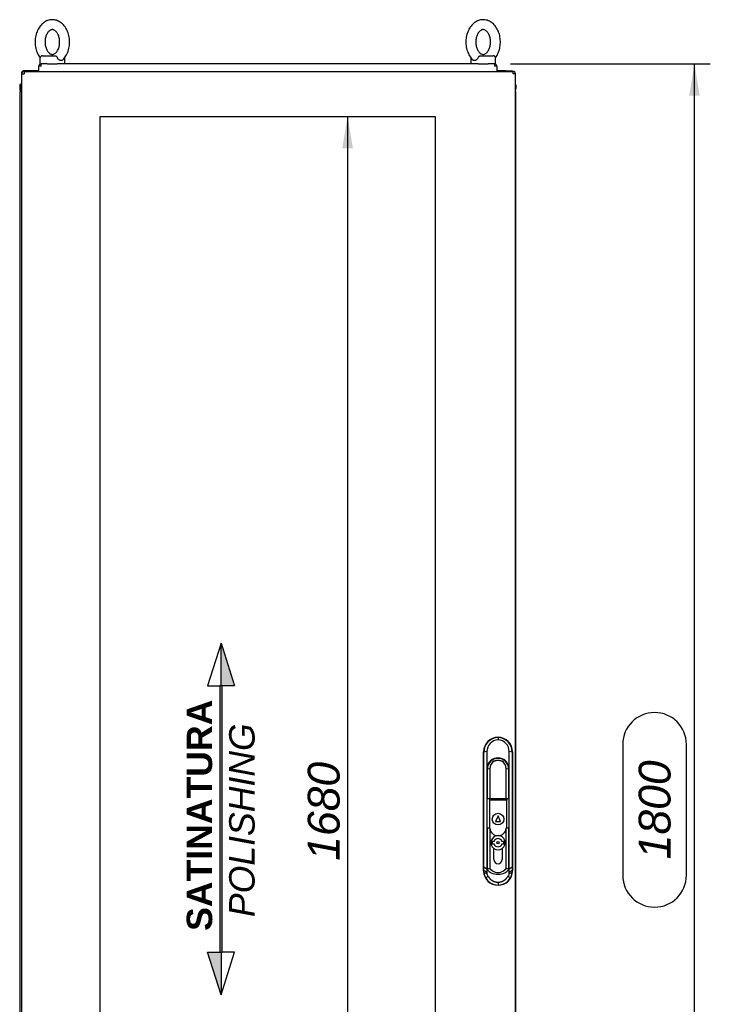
# Paper-space layout 'Layout1' of a CAD drawing. Extents: x 87 to 5769, y 148 to 4026.
# Tile 8 of 10: x 3470 to 4305, y 1917 to 3107. Entities that reach past the tile are written whole.
import ezdxf
from ezdxf.lldxf.tags import DXFTag

# ---------------------------------------------------------------- set-up
doc = ezdxf.new("R2010")
doc.units = 0
doc.header["$LTSCALE"] = 14.000014
doc.layers.get('0').update_dxf_attribs({"linetype": 'CONTINUOUS'})
for name, color, linetype in [('_TRANSLATION', 7, 'CONTINUOUS'), ('AE00715_01', 7, 'CONTINUOUS'), ('AE00992_10', 7, 'CONTINUOUS'), ('AE00992_16', 7, 'CONTINUOUS'), ('AE00992_31', 7, 'CONTINUOUS'), ('DV1__TRANSLATION', 7, 'CONTINUOUS'), ('F0000001_47', 7, 'CONTINUOUS'), ('F0000001_64', 7, 'CONTINUOUS'), ('M0000000_29', 7, 'CONTINUOUS'), ('M0000000_39', 7, 'CONTINUOUS'), ('M0000000_70', 7, 'CONTINUOUS')]:
    doc.layers.add(name, color=color, linetype=linetype)
doc.styles.add('SEACAD_ARIAL', font='arial.ttf')
doc.styles.add('SEACAD_ARIALI', font='ariali.ttf')
tags = doc.linetypes.add('CENTER2', pattern=[28.575, 19.05, -3.175, 3.175, -3.175]).pattern_tags.tags
tags[10:11] = [DXFTag(74, 4), DXFTag(75, 0), DXFTag(340, '0'), DXFTag(46, 0.0), DXFTag(50, 0.0), DXFTag(44, 0.0), DXFTag(45, 0.0)]
tags[8:9] = [DXFTag(74, 4), DXFTag(75, 0), DXFTag(340, '0'), DXFTag(46, 0.0), DXFTag(50, 0.0), DXFTag(44, 0.0), DXFTag(45, 0.0)]
tags[6:7] = [DXFTag(74, 4), DXFTag(75, 0), DXFTag(340, '0'), DXFTag(46, 0.0), DXFTag(50, 0.0), DXFTag(44, 0.0), DXFTag(45, 0.0)]
tags[4:5] = [DXFTag(74, 4), DXFTag(75, 0), DXFTag(340, '0'), DXFTag(46, 0.0), DXFTag(50, 0.0), DXFTag(44, 0.0), DXFTag(45, 0.0)]
doc.dimstyles.new('ISO', dxfattribs={"dimtxt": 16.5, "dimasz": 16.5, "dimexe": 8.25, "dimexo": 8.25, "dimgap": 4.125, "dimtad": 1, "dimdec": 1, "dimtxsty": 'SEACAD_ARIAL', "dimblk1": '_SE_FILLED', "dimblk2": '_SE_FILLED', "dimsah": 1, "dimcen": 8.25, "dimazin": 3, "dimtfac": 0.7, "dimtdec": 3, "dimtmove": 0, "dimatfit": 3})

# ---------------------------------------------------------------- blocks, each defined once
blk = doc.blocks.new('DMBLK109')
at = {"layer": '_TRANSLATION', "linetype": 'CONTINUOUS'}
for points in [[(3872.8, 2951.7), (3866.3, 2990.2), (3859.9, 2951.7)], [(3872.8, 1348.7), (3859.9, 1348.7), (3866.3, 1310.2)]]:
    blk.add_hatch(color=7, dxfattribs=at).paths.add_polyline_path(points)
at = {"layer": '_TRANSLATION', "color": 7, "linetype": 'CONTINUOUS'}
for p, q in [((3586.5, 2990.2), (3885.6, 2990.2)), ((3866.3, 2990.2), (3866.3, 1310.2)), ((3586.5, 1310.2), (3885.6, 1310.2))]:
    blk.add_line(p, q, dxfattribs=at)
at = {"layer": '_TRANSLATION', "color": 7, "linetype": 'CONTINUOUS', "style": 'SEACAD_ARIALI'}
blk.add_text('1680', height=38.5, rotation=90, dxfattribs=at).set_placement((3856.7, 2090.3))
blk = doc.blocks.new('_SE_FILLED')
at = {"color": 0}
blk.add_line((0, 0), (-1, 0), dxfattribs=at)
blk.add_solid([(0, 0), (-1, -0.1665), (-1, 0.1665), (0, 0)], dxfattribs=at)
blk = doc.blocks.new('DMBLK112')
at = {"layer": '_TRANSLATION', "linetype": 'CONTINUOUS'}
for points in [[(4292.2, 3015.2), (4285.8, 3053.7), (4279.4, 3015.2)], [(4292.2, 1288.7), (4279.4, 1288.7), (4285.8, 1250.2)]]:
    blk.add_hatch(color=7, dxfattribs=at).paths.add_polyline_path(points)
at = {"layer": '_TRANSLATION', "color": 7, "linetype": 'CONTINUOUS'}
for p, q in [((4063.2, 3053.7), (4305, 3053.7)), ((4285.8, 1250.2), (4285.8, 3053.7)), ((4199.1, 2231.1), (4199.1, 2072.8)), ((4276.1, 2072.8), (4276.1, 2231.1)), ((4061, 1250.2), (4305, 1250.2))]:
    blk.add_line(p, q, dxfattribs=at)
for centre, start, end in [((4237.6, 2231.1), 0, 180), ((4237.6, 2072.8), 180, 0)]:
    blk.add_arc(centre, 38.5, start, end, dxfattribs=at)
at = {"layer": '_TRANSLATION', "color": 7, "linetype": 'CONTINUOUS', "style": 'SEACAD_ARIALI'}
blk.add_text('1800', height=38.5, rotation=90, dxfattribs=at).set_placement((4256.9, 2092.1))
blk = doc.blocks.new('BLOCCO2')
at = {"linetype": 'CONTINUOUS'}
for points in [[(-1.5, 208.2), (-1.5, 156.7), (14.8, 156.7)], [(0, 156.7), (-3.1, 156.7), (-3.1, -165.3), (0, -165.3)], [(-1.5, -216.9), (-1.5, -165.3), (-17.9, -165.3)]]:
    blk.add_hatch(color=7, dxfattribs=at).paths.add_polyline_path(points)
at = {"color": 7, "linetype": 'CONTINUOUS'}
for p, q in [((-1.5, 208.2), (-17.9, 156.7)), ((-17.9, 156.7), (-3, 156.7)), ((-1.5, -216.9), (14.8, -165.3)), ((14.8, -165.3), (-0.1, -165.3))]:
    blk.add_line(p, q, dxfattribs=at)
for points in [[(-1.5, 208.2), (14.8, 156.7), (-1.5, 156.7), (-1.5, 208.2)], [(0, 156.7), (-3.1, 156.7), (-3.1, -165.3), (0, -165.3), (0, 156.7)], [(-1.5, -216.9), (-17.9, -165.3), (-1.5, -165.3), (-1.5, -216.9)]]:
    blk.add_lwpolyline(points, dxfattribs=at)
at = {"layer": '_TRANSLATION', "insert": (-1.7, -5.9), "char_height": 30.8, "width": 299.058, "attachment_point": 5, "rotation": 90}
blk.add_mtext('{\\fArial|b0||i0||c0|p34;\\C7;\\H30.8000308;\\W1.; }{\\fArial|b1||i0||c0|p34;\\C7;\\H30.8000308;\\W1.;SATINATURA}{\\fArial|b1||i0||c0|p34;\\C7;\\H30.8000308;\\W1.; \\P}{\\fArial|b0||i1||c0|p34;\\C7;\\H30.8000308;\\W1.;POLISHING}', dxfattribs=at)

psp = doc.layouts.get("Layout1")

# ---------------------------------------------------------------- linework, layer by layer
at = {"layer": 'AE00715_01', "color": 7, "linetype": 'CONTINUOUS'}
for p, q in [((3494.29, 3060.72), (3494.29, 3053.72)), ((3497.29, 3063.72), (3512.59, 3063.72)), ((3524.29, 3053.72), (3524.29, 3060.72)), ((4015.29, 3060.72), (4015.29, 3053.72)), ((4026.99, 3063.72), (4042.29, 3063.72)), ((4045.29, 3053.72), (4045.29, 3060.72)), ((3494.29, 3053.72), (3495.59, 3053.72)), ((3503.29, 3053.72), (3515.29, 3053.72)), ((4024.29, 3053.72), (4036.29, 3053.72)), ((4043.99, 3053.72), (4045.29, 3053.72))]:
    psp.add_line(p, q, dxfattribs=at)
for centre, start, end in [((3497.29, 3060.72), 90, 180), ((3521.29, 3060.72), 0, 10.48463), ((4018.29, 3060.72), 169.27564, 180), ((4042.29, 3060.72), 0, 90)]:
    psp.add_arc(centre, 3, start, end, dxfattribs=at)
for points, knots in [([(3509.29, 3107.22), (3508.64, 3107.2), (3507.27, 3107.15), (3504.88, 3106.7), (3502.35, 3105.79), (3499.92, 3104.48), (3497.66, 3102.79), (3495.57, 3100.75), (3493.69, 3098.36), (3492.06, 3095.67), (3490.7, 3092.72), (3489.64, 3089.56), (3488.9, 3086.25), (3488.48, 3082.84), (3488.39, 3079.39), (3488.64, 3075.94), (3489.22, 3072.56), (3490.13, 3069.29), (3491.36, 3066.17), (3492.79, 3063.51), (3493.88, 3061.89), (3494.37, 3061.24)], [0, 0, 0, 0, 0.03147377, 0.07920412, 0.12694897, 0.17508971, 0.22392815, 0.27361774, 0.3241416, 0.37534162, 0.42699398, 0.47889133, 0.53087512, 0.58288632, 0.63493028, 0.68704247, 0.73925883, 0.79162173, 0.84415958, 0.89685868, 0.93824795, 0.93824795, 0.93824795, 0.93824795]), ([(3521.76, 3058.52), (3521.84, 3058.59), (3522.61, 3059.24), (3524.01, 3060.93), (3525.76, 3063.43), (3527.26, 3066.27), (3528.46, 3069.34), (3529.36, 3072.58), (3529.94, 3075.95), (3530.18, 3079.39), (3530.1, 3082.84), (3529.68, 3086.26), (3528.93, 3089.6), (3527.85, 3092.79), (3526.45, 3095.79), (3524.76, 3098.55), (3522.78, 3101.01), (3520.55, 3103.12), (3518.11, 3104.82), (3515.52, 3106.09), (3512.86, 3106.91), (3510.7, 3107.2), (3509.59, 3107.22), (3509.29, 3107.22)], [0, 0, 0, 0, 0.0048496, 0.0549833, 0.1058828, 0.157345, 0.2091459, 0.2611035, 0.3131026, 0.365127, 0.4171999, 0.4693611, 0.5216475, 0.5740987, 0.6267249, 0.679463, 0.7321284, 0.7844499, 0.8361, 0.8868039, 0.9364535, 0.9851549, 1, 1, 1, 1]), ([(4030.29, 3107.22), (4029.64, 3107.2), (4028.27, 3107.15), (4025.88, 3106.7), (4023.35, 3105.79), (4020.92, 3104.48), (4018.66, 3102.79), (4016.57, 3100.75), (4014.69, 3098.36), (4013.06, 3095.67), (4011.7, 3092.72), (4010.64, 3089.56), (4009.9, 3086.25), (4009.48, 3082.84), (4009.39, 3079.39), (4009.64, 3075.94), (4010.22, 3072.56), (4011.13, 3069.29), (4012.36, 3066.17), (4013.9, 3063.3), (4015.74, 3060.65), (4017.05, 3059.29), (4017.82, 3058.51)], [0, 0, 0, 0, 0.0314673, 0.0791879, 0.1269229, 0.1750538, 0.2238822, 0.2735616, 0.3240751, 0.3752646, 0.4269064, 0.4787931, 0.5307662, 0.5827667, 0.6348, 0.6869015, 0.7391071, 0.7914593, 0.8439863, 0.8966746, 0.9493954, 1, 1, 1, 1]), ([(4045.2, 3061.24), (4045.74, 3061.96), (4046.83, 3063.55), (4048.26, 3066.27), (4049.46, 3069.34), (4050.36, 3072.58), (4050.94, 3075.95), (4051.18, 3079.39), (4051.1, 3082.84), (4050.68, 3086.26), (4049.93, 3089.6), (4048.85, 3092.79), (4047.45, 3095.79), (4045.76, 3098.55), (4043.78, 3101.01), (4041.55, 3103.12), (4039.11, 3104.82), (4036.52, 3106.09), (4033.86, 3106.91), (4031.7, 3107.2), (4030.59, 3107.22), (4030.29, 3107.22)], [0.06155808, 0.06155808, 0.06155808, 0.06155808, 0.10601222, 0.15746702, 0.20926043, 0.26121042, 0.31320205, 0.36521886, 0.41728426, 0.46943791, 0.52171671, 0.57416035, 0.62677889, 0.67950941, 0.73216722, 0.78448106, 0.83612371, 0.88682027, 0.93646272, 0.98515702, 1, 1, 1, 1]), ([(3509.29, 3095.22), (3509.46, 3095.22), (3509.97, 3095.2), (3510.91, 3094.98), (3512.08, 3094.41), (3513.28, 3093.51), (3514.48, 3092.24), (3515.6, 3090.59), (3516.56, 3088.64), (3517.33, 3086.45), (3517.86, 3084.08), (3518.14, 3081.58), (3518.15, 3079.04), (3517.89, 3076.54), (3517.38, 3074.15), (3516.63, 3071.95), (3515.69, 3070.01), (3514.61, 3068.38), (3513.44, 3067.08), (3512.25, 3066.14), (3511.08, 3065.53), (3509.93, 3065.22), (3508.8, 3065.2), (3507.64, 3065.47), (3506.46, 3066.05), (3505.26, 3066.96), (3504.07, 3068.24), (3502.95, 3069.9), (3501.99, 3071.85), (3501.23, 3074.05), (3500.7, 3076.43), (3500.43, 3078.93), (3500.43, 3081.47), (3500.69, 3083.97), (3501.22, 3086.35), (3501.97, 3088.54), (3502.91, 3090.48), (3504, 3092.1), (3505.17, 3093.39), (3506.36, 3094.32), (3507.52, 3094.92), (3508.5, 3095.18), (3509.05, 3095.21), (3509.29, 3095.22)], [0, 0, 0, 0, 0.0118321, 0.0401065, 0.0653152, 0.0891007, 0.1144156, 0.1390365, 0.1634472, 0.1878423, 0.2122984, 0.2368295, 0.2614032, 0.2859661, 0.3104404, 0.3347777, 0.3589586, 0.3830197, 0.4070754, 0.4313452, 0.4563239, 0.482931, 0.512747, 0.5408916, 0.5660407, 0.5897981, 0.6150816, 0.6396917, 0.6641007, 0.6884966, 0.7129548, 0.7374876, 0.7620618, 0.7866236, 0.8110948, 0.8354279, 0.8596048, 0.883664, 0.9077213, 0.9320024, 0.9570105, 0.9836802, 1, 1, 1, 1]), ([(4030.29, 3095.22), (4030.46, 3095.22), (4030.97, 3095.2), (4031.91, 3094.98), (4033.08, 3094.41), (4034.28, 3093.51), (4035.48, 3092.24), (4036.6, 3090.59), (4037.56, 3088.64), (4038.33, 3086.45), (4038.86, 3084.08), (4039.14, 3081.58), (4039.15, 3079.04), (4038.89, 3076.54), (4038.38, 3074.15), (4037.63, 3071.95), (4036.69, 3070.01), (4035.61, 3068.38), (4034.44, 3067.08), (4033.25, 3066.14), (4032.08, 3065.53), (4030.93, 3065.22), (4029.8, 3065.2), (4028.64, 3065.47), (4027.46, 3066.05), (4026.26, 3066.96), (4025.07, 3068.24), (4023.95, 3069.9), (4022.99, 3071.85), (4022.23, 3074.05), (4021.7, 3076.43), (4021.43, 3078.93), (4021.43, 3081.47), (4021.69, 3083.97), (4022.22, 3086.35), (4022.97, 3088.54), (4023.91, 3090.48), (4025, 3092.1), (4026.17, 3093.39), (4027.36, 3094.32), (4028.52, 3094.92), (4029.5, 3095.18), (4030.05, 3095.21), (4030.29, 3095.22)], [0, 0, 0, 0, 0.0118321, 0.0401065, 0.0653152, 0.0891007, 0.1144156, 0.1390365, 0.1634472, 0.1878423, 0.2122984, 0.2368295, 0.2614032, 0.2859661, 0.3104404, 0.3347777, 0.3589586, 0.3830197, 0.4070754, 0.4313452, 0.4563239, 0.482931, 0.512747, 0.5408916, 0.5660407, 0.5897981, 0.6150816, 0.6396917, 0.6641007, 0.6884966, 0.7129548, 0.7374876, 0.7620618, 0.7866236, 0.8110948, 0.8354279, 0.8596048, 0.883664, 0.9077213, 0.9320024, 0.9570105, 0.9836802, 1, 1, 1, 1]), ([(3512.59, 3063.72), (3512.72, 3063.72), (3512.85, 3063.7), (3513.11, 3063.62), (3513.24, 3063.56), (3513.5, 3063.4), (3513.63, 3063.3), (3513.89, 3063.07), (3514.03, 3062.94), (3514.29, 3062.65), (3514.41, 3062.5), (3514.67, 3062.17), (3514.8, 3062), (3515.16, 3061.47), (3515.39, 3061.1), (3515.59, 3060.72)], [0, 0, 0, 0, 0.125, 0.125, 0.25, 0.25, 0.375, 0.375, 0.5, 0.5, 0.625, 0.625, 0.75, 0.75, 1, 1, 1, 1]), ([(3521.77, 3058.5), (3521.65, 3058.39), (3521.53, 3058.29), (3521.26, 3058.11), (3521.11, 3058.03), (3520.79, 3057.9), (3520.62, 3057.85), (3520.26, 3057.79), (3520.08, 3057.77), (3519.71, 3057.77), (3519.52, 3057.79), (3519.13, 3057.85), (3518.93, 3057.9), (3518.53, 3058.03), (3518.34, 3058.11), (3517.94, 3058.3), (3517.74, 3058.41), (3517.16, 3058.8), (3516.8, 3059.11), (3516.3, 3059.66), (3516.14, 3059.86), (3515.85, 3060.28), (3515.71, 3060.49), (3515.59, 3060.72)], [0.2572317, 0.2572317, 0.2572317, 0.2572317, 0.3125, 0.3125, 0.375, 0.375, 0.4375, 0.4375, 0.5, 0.5, 0.5625, 0.5625, 0.625, 0.625, 0.6875, 0.6875, 0.75, 0.75, 0.875, 0.875, 0.9375, 0.9375, 1, 1, 1, 1]), ([(4023.98, 3060.72), (4023.74, 3060.27), (4023.45, 3059.85), (4022.78, 3059.11), (4022.42, 3058.8), (4021.84, 3058.42), (4021.64, 3058.3), (4021.25, 3058.11), (4021.05, 3058.03), (4020.65, 3057.9), (4020.45, 3057.85), (4020.06, 3057.79), (4019.87, 3057.77), (4019.5, 3057.77), (4019.32, 3057.79), (4018.97, 3057.85), (4018.8, 3057.9), (4018.47, 3058.03), (4018.32, 3058.11), (4018.05, 3058.29), (4017.93, 3058.39), (4017.81, 3058.5)], [0, 0, 0, 0, 0.125, 0.125, 0.25, 0.25, 0.3125, 0.3125, 0.375, 0.375, 0.4375, 0.4375, 0.5, 0.5, 0.5625, 0.5625, 0.625, 0.625, 0.6875, 0.6875, 0.74325429, 0.74325429, 0.74325429, 0.74325429]), ([(4023.98, 3060.72), (4024.18, 3061.1), (4024.41, 3061.47), (4024.78, 3062), (4024.9, 3062.17), (4025.16, 3062.49), (4025.29, 3062.65), (4025.55, 3062.94), (4025.68, 3063.07), (4025.94, 3063.3), (4026.07, 3063.4), (4026.33, 3063.56), (4026.46, 3063.62), (4026.72, 3063.7), (4026.85, 3063.72), (4026.99, 3063.72)], [0, 0, 0, 0, 0.25, 0.25, 0.375, 0.375, 0.5, 0.5, 0.625, 0.625, 0.75, 0.75, 0.875, 0.875, 1, 1, 1, 1])]:
    psp.add_open_spline(points, degree=3, knots=knots, dxfattribs=at)
at = {"layer": 'AE00992_10', "color": 7, "linetype": 'CONTINUOUS'}
for p, q in [((4048.27, 2239.72), (4048.29, 2239.72)), ((4048.28, 2239.71), (4048.28, 2239.36)), ((4048.3, 2239.36), (4048.28, 2236.47)), ((4030.78, 2078.21), (4030.78, 2222.23)), ((4034.79, 2222.29), (4031.21, 2221.79)), ((4034.79, 2222.29), (4034.86, 2202.75)), ((4061.7, 2202.55), (4061.77, 2222.29)), ((4065.34, 2221.79), (4061.77, 2222.29)), ((4065.78, 2222.23), (4065.78, 2078.21)), ((4034.86, 2202.75), (4034.77, 2201.21)), ((4061.77, 2201.21), (4061.7, 2202.55)), ((4034.77, 2201.21), (4034.77, 2184.72)), ((4038.42, 2201.56), (4035.42, 2201.21)), ((4035.42, 2184.72), (4035.42, 2201.21)), ((4038.42, 2201.56), (4038.42, 2184.72)), ((4058.12, 2184.72), (4058.12, 2201.56)), ((4061.12, 2201.21), (4058.12, 2201.56)), ((4061.12, 2201.21), (4061.12, 2184.72)), ((4061.77, 2184.72), (4061.77, 2201.21)), ((4031.3, 2092.39), (4031.3, 2184.72)), ((4034.77, 2184.72), (4034.77, 2092.39)), ((4035.42, 2165.73), (4035.42, 2184.72)), ((4038.42, 2184.72), (4038.42, 2165.73)), ((4058.12, 2165.73), (4058.12, 2184.72)), ((4061.12, 2184.72), (4061.12, 2165.73)), ((4061.77, 2092.39), (4061.77, 2184.72)), ((4065.25, 2184.72), (4065.25, 2092.39)), ((4035.27, 2165.73), (4037.77, 2165.73)), ((4035.27, 2129.73), (4035.27, 2165.73)), ((4037.77, 2165.73), (4037.77, 2163.73)), ((4037.77, 2165.73), (4044.38, 2165.73)), ((4037.77, 2163.73), (4037.77, 2129.73)), ((4044.38, 2163.73), (4037.77, 2163.73)), ((4044.38, 2165.73), (4052.15, 2165.73)), ((4052.15, 2163.73), (4044.38, 2163.73)), ((4052.15, 2165.73), (4058.77, 2165.73)), ((4058.77, 2163.73), (4052.15, 2163.73)), ((4058.77, 2165.73), (4061.27, 2165.73)), ((4058.77, 2165.73), (4058.77, 2163.73)), ((4058.77, 2129.73), (4058.77, 2163.73)), ((4061.27, 2165.73), (4061.27, 2129.73)), ((4048.27, 2144.73), (4045.27, 2137.73)), ((4051.27, 2137.73), (4048.27, 2144.73)), ((4045.27, 2137.73), (4051.27, 2137.73)), ((4037.77, 2129.73), (4035.27, 2129.73)), ((4035.42, 2092.34), (4035.42, 2129.73)), ((4038.32, 2129.73), (4037.77, 2129.73)), ((4038.42, 2129.01), (4038.42, 2092.34)), ((4058.12, 2092.34), (4058.12, 2129.01)), ((4058.77, 2129.73), (4058.22, 2129.73)), ((4061.27, 2129.73), (4058.77, 2129.73)), ((4061.12, 2129.73), (4061.12, 2092.34)), ((4043.27, 2092.34), (4043.27, 2105.36)), ((4053.27, 2105.36), (4053.27, 2092.34)), ((4034.77, 2092.39), (4034.77, 2080.73)), ((4035.42, 2080.07), (4035.42, 2092.34)), ((4038.42, 2092.34), (4038.42, 2080.94)), ((4043.27, 2091.73), (4043.27, 2092.34)), ((4053.27, 2092.34), (4053.27, 2091.73)), ((4058.12, 2080.94), (4058.12, 2092.34)), ((4061.12, 2092.34), (4061.12, 2080.07)), ((4061.77, 2081.87), (4061.77, 2092.39)), ((4031.08, 2078.52), (4031.19, 2082.54)), ((4031.2, 2076.01), (4031.08, 2078.52)), ((4034.66, 2076.37), (4031.08, 2078.52)), ((4034.76, 2080.4), (4031.19, 2082.54)), ((4034.74, 2074.37), (4031.2, 2076.01)), ((4036.45, 2071.37), (4033.37, 2069.57)), ((4034.76, 2080.4), (4034.66, 2076.37)), ((4034.66, 2076.37), (4034.74, 2074.37)), ((4034.77, 2080.73), (4034.76, 2080.4)), ((4035.42, 2080.73), (4034.77, 2080.73)), ((4035.42, 2079.51), (4035.42, 2080.07)), ((4038.42, 2080.94), (4041.67, 2078.2)), ((4054.86, 2078.2), (4058.12, 2080.94)), ((4063.19, 2069.57), (4060.11, 2071.37)), ((4061.77, 2080.73), (4061.12, 2080.73)), ((4061.12, 2080.07), (4061.12, 2079.51)), ((4061.77, 2081.87), (4061.77, 2081.78)), ((4061.77, 2081.78), (4061.77, 2080.73)), ((4061.79, 2080.4), (4061.77, 2081.78)), ((4065.37, 2082.54), (4061.79, 2080.4)), ((4061.9, 2076.37), (4061.79, 2080.4)), ((4061.81, 2074.37), (4061.9, 2076.37)), ((4065.35, 2076.01), (4061.81, 2074.37)), ((4065.47, 2078.52), (4061.9, 2076.37)), ((4065.47, 2078.52), (4065.35, 2076.01)), ((4065.37, 2082.54), (4065.47, 2078.52)), ((4048.29, 2060.72), (4048.27, 2060.72)), ((4048.28, 2060.73), (4048.28, 2060.91)), ((4048.29, 2064.49), (4048.35, 2060.92)), ((4048.35, 2060.92), (4048.29, 2060.91))]:
    psp.add_line(p, q, dxfattribs=at)
psp.add_circle((4048.27, 2140.73), 7, dxfattribs=at)
for centre, radius, start, end in [((4048.66, 2221.92), 17.45, 91.25273, 180.41166), ((4047.9, 2221.92), 17.44, 359.58489, 88.75063), ((4048.75, 2222.51), 13.97, 91.91591, 180.90828), ((4047.8, 2222.5), 13.97, 359.11414, 88.01385), ((-3613.27, 2184.81), 7644.58, 359.999293, 0.277166), ((4048.27, 2201.21), 13.5, 5.71938, 173.43686), ((11709.82, 2184.81), 7644.57, 179.722833, 180.000707), ((4048.27, 2201.21), 12.85, 0, 180), ((4048.27, 2201.76), 9.85, 358.81867, 181.18133), ((4048.27, 2130.73), 10, 185.73917, 354.26083), ((4048.27, 2112.23), 8.5, 90, 233.96812), ((4048.27, 2112.23), 8.5, 306.03188, 90), ((3640.34, 2092.01), 390.96, 358.61302, 0.05544), ((4048.27, 2091.73), 5, 180, 0), ((4456.23, 2092.01), 390.97, 179.94456, 181.38698), ((4047.71, 2077.97), 16.62, 186.76304, 210.3525), ((4040.39, 2075.6), 5.78, 192.33668, 227.02309), ((4038.58, 2074.78), 6.16, 91.47812, 120.85354), ((4047.87, 2090.85), 16.84, 222.31971, 242.7536), ((4048.27, 2093.07), 19.01, 244.75765, 295.24235), ((4048.27, 2087.95), 11.77, 235.92812, 304.07188), ((4048.27, 2093.07), 19.01, 259.64491, 265.93484), ((4048.27, 2093.07), 19.01, 276.15801, 280.35509), ((4048.66, 2090.85), 16.84, 297.2464, 317.68029), ((4057.96, 2074.78), 6.16, 59.1457, 88.52264), ((4056.17, 2075.6), 5.78, 312.96651, 347.67612), ((4048.85, 2077.97), 16.62, 329.64901, 353.23559), ((4048.46, 2078.41), 17.49, 210.34189, 269.39288), ((4048.09, 2078.41), 17.49, 270.85537, 329.65902)]:
    psp.add_arc(centre, radius, start, end, dxfattribs=at)
for centre, major_axis in [((4048.29, 2222.21), (12.39, -12.39)), ((4048.27, 2222.21), (-12.39, -12.39)), ((4048.29, 2078.23), (12.39, 12.39)), ((4048.27, 2078.23), (-12.39, 12.39))]:
    psp.add_ellipse(centre, major_axis=major_axis, ratio=0.9987828, start_param=2.3568035, end_param=3.9263818, dxfattribs=at)
for points in [[(4036.45, 2071.37), (4037.35, 2069.83), (4038.63, 2068.55), (4039.91, 2067.27), (4041.46, 2066.37), (4043.01, 2065.47), (4044.76, 2064.99), (4046.5, 2064.51), (4048.29, 2064.49)], [(4048.29, 2064.49), (4050.08, 2064.51), (4051.82, 2065), (4053.56, 2065.48), (4055.1, 2066.38), (4056.65, 2067.28), (4057.93, 2068.55), (4059.2, 2069.83), (4060.11, 2071.37)]]:
    psp.add_open_spline(points, degree=2, knots=[0, 0, 0, 0.25, 0.25, 0.5, 0.5, 0.75, 0.75, 1, 1, 1], dxfattribs=at)
at = {"layer": 'AE00992_16', "color": 7, "linetype": 'CONTINUOUS'}
for p, q in [((4043.5, 2113.73), (4041.27, 2113.73)), ((4041.27, 2113.73), (4041.27, 2110.73)), ((4041.27, 2110.73), (4043.5, 2110.73)), ((4055.27, 2113.73), (4053.04, 2113.73)), ((4053.04, 2110.73), (4055.27, 2110.73)), ((4055.27, 2110.73), (4055.27, 2113.73))]:
    psp.add_line(p, q, dxfattribs=at)
psp.add_circle((4048.27, 2112.23), 1.5, dxfattribs=at)
for radius, start, end in [(5, 17.4576, 162.5424), (5, 197.4576, 342.5424), (8.5, 233.96812, 306.03188)]:
    psp.add_arc((4048.27, 2112.23), radius, start, end, dxfattribs=at)
at = {"layer": 'AE00992_31', "color": 7, "linetype": 'CONTINUOUS'}
psp.add_arc((4048.29, 2200.22), 11.5, 55.58261, 124.41739, dxfattribs=at)
at = {"layer": 'DV1__TRANSLATION', "color": 7, "linetype": 'CENTER2'}
for p, q in [((3567.29, 2990.22), (3972.29, 2990.22)), ((3567.29, 1310.22), (3567.29, 2990.22)), ((3972.29, 2990.22), (3972.29, 1310.22))]:
    psp.add_line(p, q, dxfattribs=at)
at = {"layer": 'F0000001_47', "color": 7, "linetype": 'CONTINUOUS'}
for p, q in [((3471.79, 3042.42), (3471.79, 3028.97)), ((3471.9, 3043.22), (3471.91, 3043.22)), ((3472.96, 3043.72), (3472.11, 3043.72)), ((3481.79, 3045.22), (3474.59, 3045.22)), ((3481.81, 3045.22), (3481.79, 3045.22)), ((3481.79, 3045.22), (3481.79, 3044.72)), ((3481.84, 3045.22), (3481.81, 3045.22)), ((3481.81, 3045.22), (3481.81, 3044.72)), ((3492.79, 3045.22), (3481.84, 3045.22)), ((3481.84, 3044.72), (3481.84, 3045.22)), ((4057.74, 3045.22), (4046.79, 3045.22)), ((4057.74, 3045.22), (4057.77, 3045.22)), ((4057.74, 3044.72), (4057.74, 3045.22)), ((4057.77, 3045.22), (4057.77, 3044.72)), ((4057.77, 3045.22), (4057.79, 3045.22)), ((4057.79, 3045.22), (4057.79, 3044.72)), ((4057.79, 3045.22), (4064.99, 3045.22)), ((3471.79, 3022.29), (3471.79, 3022.09)), ((3471.79, 3020.63), (3471.79, 3020.22))]:
    psp.add_line(p, q, dxfattribs=at)
for centre, start, end in [((3474.59, 3042.42), 163.4149, 180), ((3474.59, 3042.42), 90, 163.4149), ((4064.99, 3042.42), 52.61721, 90)]:
    psp.add_arc(centre, 2.8, start, end, dxfattribs=at)
psp.add_ellipse((3474.59, 3042.42), major_axis=(2.8, 0), ratio=0.9984615, start_param=2.6587647, end_param=3.1415927, dxfattribs=at)
at = {"layer": 'F0000001_64', "color": 7, "linetype": 'CONTINUOUS'}
for p, q in [((3472.29, 1258.52), (3472.29, 3041.92)), ((3472.29, 3041.92), (3475.09, 3041.92)), ((3475.11, 3044.72), (3475.09, 3044.72)), ((3475.11, 3044.72), (4066.47, 3044.72)), ((4066.47, 3044.72), (4066.49, 3044.72)), ((4069.29, 3041.92), (4066.49, 3041.92)), ((4069.29, 1258.52), (4069.29, 3041.92))]:
    psp.add_line(p, q, dxfattribs=at)
for centre, radius, start, end in [((3475.09, 3041.92), 2.8, 90, 180), ((3649.08, 3042.08), 174, 179.12972, 180.05178), ((3912.38, 3042.22), 154.11, 359.88874, 0.92976), ((4066.49, 3041.92), 2.8, 0, 90)]:
    psp.add_arc(centre, radius, start, end, dxfattribs=at)
at = {"layer": 'M0000000_29', "color": 7, "linetype": 'CONTINUOUS'}
for p, q in [((3469.79, 3020.22), (3469.79, 1280.22)), ((3472.29, 3020.22), (3469.79, 3020.22)), ((4069.29, 3020.22), (4069.79, 3020.22)), ((4069.79, 1280.22), (4069.79, 3020.22))]:
    psp.add_line(p, q, dxfattribs=at)
at = {"layer": 'M0000000_39', "color": 7, "linetype": 'CONTINUOUS'}
for p, q in [((3469.79, 3027.97), (3469.79, 3023.92)), ((3470.99, 3023.92), (3470.99, 3027.97)), ((3471.09, 3027.97), (3471.09, 3024.02)), ((4069.79, 3027.97), (4069.79, 3023.92))]:
    psp.add_line(p, q, dxfattribs=at)
for centre, radius, start, end in [((3471.04, 3027.97), 1.25, 0, 180), ((3473.49, 3023.92), 3.7, 180, 251.07536), ((3471.04, 3027.97), 0.05, 0, 180), ((3473.49, 3023.92), 2.5, 180, 241.3146), ((3473.59, 3024.02), 2.5, 180, 238.66775), ((4068.54, 3027.97), 1.25, 0, 53.1301), ((4066.09, 3023.92), 3.7, 329.86728, 0)]:
    psp.add_arc(centre, radius, start, end, dxfattribs=at)
at = {"layer": 'M0000000_70', "color": 7, "linetype": 'CONTINUOUS'}
for p, q in [((3492.79, 3051.03), (3492.8, 3050.91)), ((3492.79, 3050.9), (3492.79, 3050.92)), ((3492.79, 3044.72), (3492.79, 3050.9)), ((3503.18, 3053.72), (3495.59, 3053.72)), ((3495.59, 3050.92), (3495.59, 3053.72)), ((4024.18, 3053.72), (3515.4, 3053.72)), ((4043.99, 3053.72), (4036.4, 3053.72)), ((4043.99, 3053.72), (4043.99, 3050.92)), ((4046.77, 3050.91), (4046.78, 3051.12)), ((4046.78, 3050.93), (4046.79, 3051.03)), ((4046.79, 3050.92), (4046.79, 3050.9)), ((4046.79, 3050.9), (4046.79, 3044.72))]:
    psp.add_line(p, q, dxfattribs=at)
for centre, radius, start, end in [((3495.59, 3050.92), 2.8, 90.00294, 179.99706), ((3495.43, 2876.92), 174, 89.94822, 90.86834), ((4043.99, 3050.92), 2.8, 3.26362, 90), ((4044.27, 2894.25), 156.67, 89.08327, 90.10278)]:
    psp.add_arc(centre, radius, start, end, dxfattribs=at)

# ---------------------------------------------------------------- block references
at = {"layer": '_TRANSLATION', "color": 7}
psp.add_blockref('BLOCCO2', (3714.76, 2145.27), dxfattribs=at)

# ---------------------------------------------------------------- dimensions: what is measured, and where the dimension line sits
at = {"layer": '_TRANSLATION', "color": 7, "linetype": 'CONTINUOUS'}
for base, p1, p2, angle, override, picture, middle in [((4285.77, 1250.22), (4041.79, 1250.22), (4043.99, 3053.72), 89.93011, {"dimtxt": 38.500039, "dimasz": 38.500039, "dimexe": 19.250019, "dimexo": 19.250019, "dimgap": 9.62501, "dimdec": 0, "dimrnd": 10, "dimcen": 19.250019, "dimtdec": 4}, 'DMBLK112', (4285.77, 2151.97)), ((3866.35, 2990.22), (3567.29, 2990.22), (3567.29, 1310.22), 270, {"dimtxt": 38.500039, "dimasz": 38.500039, "dimexe": 19.250019, "dimexo": 19.250019, "dimgap": 9.62501, "dimcen": 19.250019}, 'DMBLK109', (3866.35, 2150.22))]:
    dim = psp.add_linear_dim(base=base, p1=p1, p2=p2, angle=angle, text='\\A1;<>', dimstyle='ISO', override=override, dxfattribs=at)
    dim.commit()
    dim.dimension.update_dxf_attribs({"geometry": picture, "text_midpoint": middle, "dimtype": 161})

doc.saveas('drawing.dxf')
